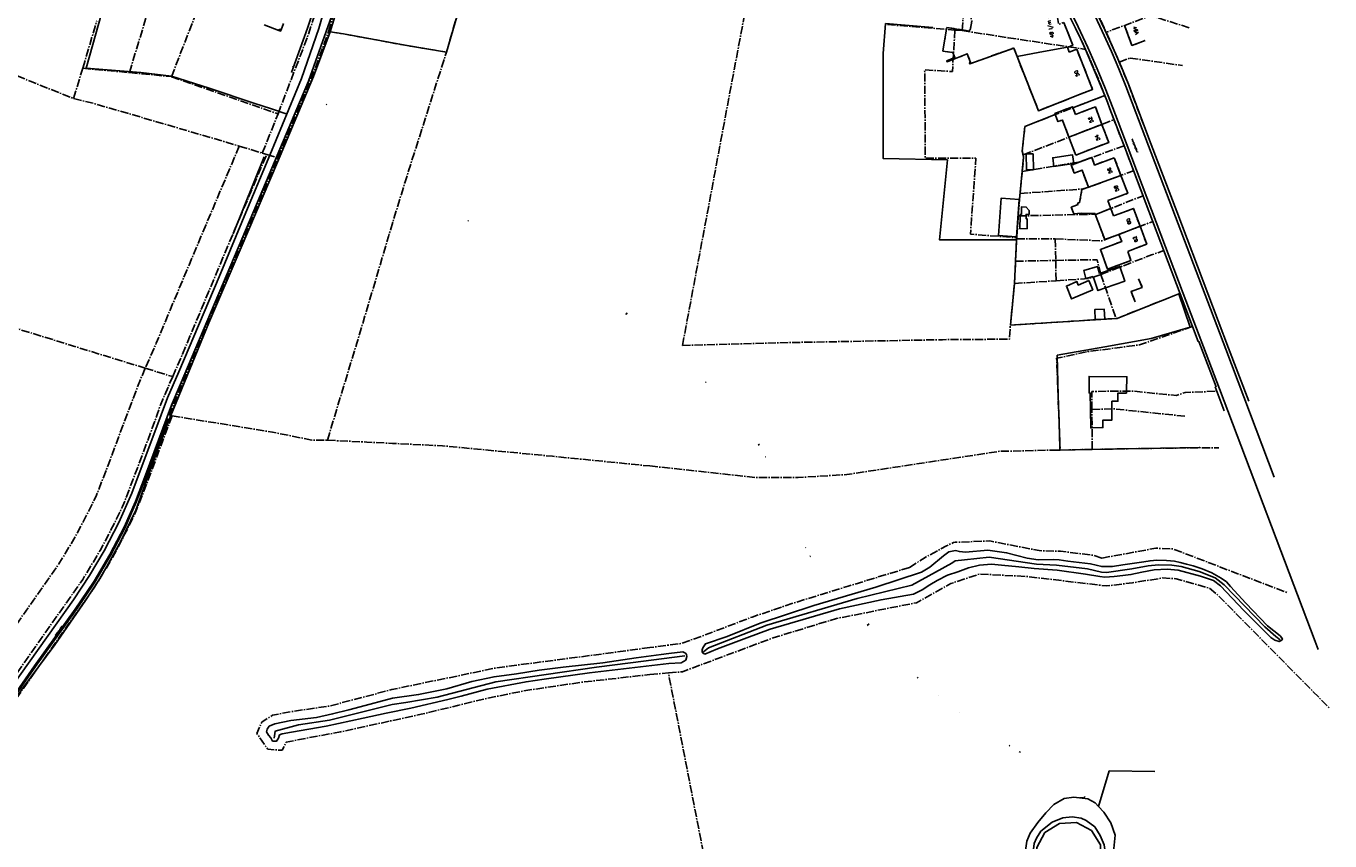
# Model space of a CAD drawing. Header units: metres. Extents: x 189938 to 192675, y 307646 to 311153.
# Tile 86 of 100: x 191781 to 192239, y 309123 to 309410. Entities that reach past the tile are written whole.
import ezdxf

# ---------------------------------------------------------------- set-up
doc = ezdxf.new("R2010")
doc.units = ezdxf.units.M
doc.linetypes.add('1-200 CENTER', pattern=[4.28625, 2.8575, -0.47625, 0.47625, -0.47625])
for name, color, linetype in [('PH-BEST-HUISNUMMERS', 7, 'Continuous'), ('PH-BEST-KADASTRALE-GRENS', 240, '1-200 CENTER'), ('PH-BEST-KANTVERHARDING', 252, 'Continuous'), ('PH-BEST-STAATNAAM', 7, 'Continuous'), ('PH-VIEWPORT', 2, 'Continuous')]:
    doc.layers.add(name, color=color, linetype=linetype)
doc.styles.add('ROMANS', font='romans.shx')

msp = doc.modelspace()

# ---------------------------------------------------------------- linework, layer by layer
at = {"layer": 'PH-BEST-KADASTRALE-GRENS'}
for p, q in [((191816.991, 309393.611), (191846.116, 309490.28)), ((191887.025, 309408.059), (191897.386, 309445.094)), ((191831.786, 309392.172), (191850.441, 309440.438)), ((191928.48, 309400.85), (191937.636, 309432.166)), ((192109.786, 309408.39), (192111.503, 309428.392)), ((191800.566, 309395.127), (191805.52, 309411.819)), ((191869.514, 309408.47), (191869.658, 309408.865)), ((191870.289, 309408.633), (191869.658, 309408.865)), ((192011.459, 309297.631), (192033.171, 309413.369)), ((192083.575, 309410.504), (192107.3, 309408.591)), ((192104.338, 309408.951), (192103.053, 309401.157)), ((192104.338, 309408.951), (192104.427, 309409.494)), ((192107.3, 309408.591), (192109.786, 309408.39)), ((192109.786, 309408.39), (192125.955, 309405.895)), ((192125.955, 309405.895), (192153.198, 309401.787)), ((192160.395, 309407.916), (192160.442, 309407.81)), ((192146.871, 309402.58), (192147.483, 309400.851)), ((192163.257, 309401.416), (192165.069, 309397.231)), ((191797.313, 309384.497), (191800.566, 309395.127)), ((191800.566, 309395.127), (191816.991, 309393.611)), ((192165.069, 309397.231), (192168.846, 309398.721)), ((192168.846, 309398.721), (192187.347, 309396.078)), ((191831.786, 309392.172), (191869.231, 309379.103)), ((192168.258, 309389.518), (192173.737, 309375.096)), ((191863.715, 309365.291), (191869.231, 309379.103)), ((192151.983, 309379.786), (192149.673, 309378.882)), ((192163.202, 309377.061), (192161.76, 309380.805)), ((192166.747, 309367.856), (192163.202, 309377.061)), ((192147.364, 309370.894), (192149.769, 309364.62)), ((191863.715, 309365.291), (191865.247, 309364.839)), ((191865.247, 309364.839), (191869.127, 309363.696)), ((191869.127, 309363.696), (191868.892, 309363.113)), ((192149.769, 309364.62), (192156.67, 309367.267)), ((192165.667, 309357.437), (192163.327, 309363.675)), ((192130.198, 309351.08), (192130.945, 309358.837)), ((192173.435, 309350.29), (192170.096, 309359.063)), ((192154.218, 309353.336), (192151.915, 309352.472)), ((192161.057, 309348.563), (192163.344, 309349.397)), ((192161.985, 309346.02), (192161.057, 309348.563)), ((192161.985, 309346.02), (192162.064, 309345.796)), ((192162.064, 309345.796), (192162.987, 309343.176)), ((191656.203, 309340.961), (191822.573, 309289.614)), ((192129.026, 309336.037), (192129.563, 309343.193)), ((192162.987, 309343.176), (192165.361, 309344.031)), ((192129.001, 309335.529), (192128.98, 309335.102)), ((192129.026, 309336.037), (192129.001, 309335.529)), ((192164.958, 309336.694), (192164.951, 309336.712)), ((192128.59, 309327.261), (192128.98, 309335.102)), ((192128.98, 309335.102), (192142.552, 309335.089)), ((192142.552, 309335.089), (192142.745, 309327.542)), ((192170.067, 309331.516), (192168.118, 309330.727)), ((192128.2, 309319.413), (192128.59, 309327.261)), ((192128.59, 309327.261), (192142.745, 309327.542)), ((192142.745, 309327.542), (192142.828, 309320.392)), ((192158.569, 309322.595), (192163.926, 309307.14)), ((192126.78, 309304.758), (192128.2, 309319.413)), ((192128.2, 309319.413), (192142.828, 309320.392)), ((192126.78, 309304.758), (192163.926, 309307.14)), ((191822.573, 309289.614), (191832.189, 309286.645)), ((191831.022, 309273.033), (191831.957, 309272.88)), ((192155.585, 309261.051), (192155.444, 309275.079)), ((192142.03, 309260.799), (192144.278, 309260.841)), ((192144.278, 309260.841), (192155.585, 309261.051)), ((192000, 309181.835), (192006.538, 309182.409)), ((192029.41, 309064.419), (192006.538, 309182.409))]:
    msp.add_line(p, q, dxfattribs=at)
at = {"layer": 'PH-BEST-KADASTRALE-GRENS', "flags": 128}
for points in [[(191869.231, 309379.103), (191879.481, 309405.889), (191886.923, 309427.815)], [(192146.871, 309402.58), (192147.049, 309402.545), (192148.702, 309403.209), (192145.604, 309411.257), (192143.772, 309410.558), (192142.578, 309416.862), (192142.886, 309416.925), (192142.827, 309417.245), (192142.511, 309417.193), (192140.981, 309425.106), (192141.315, 309425.164), (192141.25, 309425.479), (192129.626, 309423.262), (192129.675, 309422.948), (192129.868, 309422.988), (192130.152, 309421.635), (192126.271, 309421.608), (192126.499, 309422.937), (192126.699, 309422.892), (192126.75, 309423.21), (192115.073, 309425.118), (192115.016, 309424.811), (192115.342, 309424.757), (192114.842, 309421.657), (192113.696, 309421.444), (192114.289, 309418.387), (192114.054, 309416.839), (192113.705, 309416.869), (192113.655, 309416.542), (192113.982, 309416.497), (192113.73, 309414.917), (192112.593, 309414.701), (192113.174, 309411.71), (192112.68, 309408.568), (192112.354, 309408.616), (192112.283, 309408.199), (192104.427, 309409.494)], [(192149.648, 309409.295), (192147.787, 309413.13), (192145.863, 309416.935), (192143.877, 309420.707), (192141.829, 309424.446)], [(192156.644, 309415.826), (192158.552, 309411.886), (192160.395, 309407.916)], [(192189.63, 309409.396), (192176.21, 309413.655), (192160.442, 309407.81)], [(192153.198, 309401.787), (192151.449, 309405.553), (192149.648, 309409.295)], [(192166.928, 309410.214), (192169.527, 309403.166), (192174.217, 309404.896)], [(191869.127, 309363.696), (191881.284, 309392.37), (191887.025, 309408.059)], [(191869.514, 309408.47), (191870.137, 309408.228), (191870.289, 309408.633)], [(191887.025, 309408.059), (191892.32, 309407.23), (191913.93, 309403.22), (191928.48, 309400.85)], [(192107.3, 309408.591), (192106.38, 309393.97), (192096.63, 309394.59), (192096.87, 309363.46), (192114.66, 309363.53), (192112.74, 309336.77), (192129.001, 309335.529)], [(192160.442, 309407.81), (192161.866, 309404.62), (192163.257, 309401.416)], [(191886.64, 309264.29), (191890.76, 309278.14), (191896.951, 309298.461), (191902.901, 309318.38), (191908.079, 309335.98), (191913.921, 309355.18), (191928.48, 309400.85)], [(192129.116, 309399.3), (192127.951, 309402.258), (192112.523, 309396.691), (192112.387, 309397.035), (192112.787, 309397.193), (192111.59, 309400.215), (192104.533, 309397.419), (192104.397, 309397.763), (192107.233, 309398.886), (192106.507, 309400.718), (192103.053, 309401.157)], [(192147.483, 309400.851), (192150.124, 309401.841), (192155.69, 309387.713), (192151.038, 309385.881)], [(192153.198, 309401.787), (192154.846, 309398.088), (192156.312, 309394.669), (192158.199, 309390.104), (192160.007, 309385.507)], [(191761.692, 309399.005), (191766.796, 309397.079), (191782.025, 309390.567), (191797.313, 309384.497)], [(192151.038, 309385.881), (192136.635, 309380.206), (192129.116, 309399.3)], [(192165.069, 309397.231), (192166.683, 309393.383), (192168.258, 309389.518)], [(191816.991, 309393.611), (191831.69, 309392.204), (191831.786, 309392.172)], [(191797.313, 309384.497), (191804.82, 309382.66), (191829.4, 309375.47), (191850.95, 309369.159), (191855.62, 309367.75)], [(192160.007, 309385.507), (192148.788, 309381.251), (192143.545, 309379.262), (192142.56, 309378.868), (192131.864, 309374.596), (192130.966, 309366.017), (192131.258, 309364.646)], [(192147.364, 309370.894), (192145.049, 309376.933), (192143.471, 309376.36), (192142.427, 309379.234), (192148.669, 309381.568), (192149.673, 309378.882)], [(192158.966, 309375.394), (192156.666, 309381.538), (192151.983, 309379.786)], [(192161.76, 309380.805), (192160.894, 309383.159), (192160.007, 309385.507)], [(192131.258, 309364.646), (192158.819, 309375.337), (192163.202, 309377.061)], [(192156.67, 309367.267), (192161.352, 309369.019), (192158.966, 309375.394)], [(191855.62, 309367.75), (191840.868, 309332.912), (191826.436, 309298.453), (191822.573, 309289.614)], [(191855.62, 309367.75), (191860.03, 309366.42), (191860.434, 309366.296), (191863.715, 309365.291)], [(192130.945, 309358.837), (192151.14, 309362.207), (192166.747, 309367.856)], [(192170.096, 309359.063), (192166.972, 309367.273), (192166.747, 309367.856)], [(191831.022, 309273.033), (191844.403, 309305.832), (191855.849, 309332.231), (191868.55, 309362.305), (191868.892, 309363.113)], [(191832.189, 309286.645), (191835.632, 309294.525), (191850.084, 309329.03), (191865.247, 309364.839)], [(192130.945, 309358.837), (192131.428, 309363.851), (192131.258, 309364.646)], [(192163.327, 309363.675), (192156.389, 309361.072), (192155.385, 309363.75), (192148.203, 309361.056), (192149.243, 309358.284), (192151.977, 309359.31), (192154.218, 309353.336)], [(192130.198, 309351.08), (192152.432, 309352.679), (192154.378, 309353.292), (192170.096, 309359.063)], [(192163.344, 309349.397), (192168.025, 309351.153), (192165.667, 309357.437)], [(192129.563, 309343.193), (192129.845, 309346.95), (192130, 309349.026), (192130.198, 309351.08)], [(192129.563, 309343.193), (192157.035, 309343.809), (192173.435, 309350.29)], [(192150.562, 309347.17), (192150.391, 309347.634), (192151.143, 309347.873), (192151.915, 309352.472)], [(192151.679, 309344.147), (192149.089, 309343.906), (192148.194, 309346.255), (192150.562, 309347.17)], [(192172.395, 309339.531), (192170.041, 309345.791), (192165.361, 309344.031)], [(192142.552, 309335.089), (192159.079, 309334.451), (192176.865, 309341.237)], [(192156.639, 309343.8), (192156.554, 309344.029), (192151.731, 309344.006), (192151.679, 309344.147)], [(192164.951, 309336.712), (192159.965, 309334.84), (192156.639, 309343.8)], [(192168.118, 309330.727), (192169.173, 309327.495), (192160.942, 309324.447), (192158.459, 309331.389), (192165.914, 309334.183), (192164.958, 309336.694)], [(192170.067, 309331.516), (192174.747, 309333.276), (192172.395, 309339.531)], [(192158.569, 309322.595), (192176.353, 309329.456), (192180.71, 309331.019)], [(192142.745, 309327.542), (192157.323, 309327.793), (192158.569, 309322.595)], [(192142.828, 309320.392), (192154.405, 309321.164), (192158.569, 309322.595)], [(192171.875, 309321.103), (192173.12, 309318.052), (192169.196, 309316.576), (192170.618, 309312.933)], [(192163.926, 309307.14), (192164.311, 309307.16), (192175.232, 309311.491), (192186.394, 309315.916)], [(192011.459, 309297.631), (192045.143, 309298.567), (192102.91, 309299.659), (192126.449, 309299.84), (192126.78, 309304.758)], [(192190.83, 309304.265), (192172.132, 309297.828), (192154.015, 309295.444), (192143.053, 309293.127), (192144.278, 309260.841)], [(191822.573, 309289.614), (191820.995, 309286.003), (191814.831, 309269.871), (191808.972, 309254.128), (191805.408, 309244.979), (191802.919, 309239.885), (191797.995, 309230.396), (191792.168, 309220.764), (191766.569, 309184.374), (191730.111, 309130.136)], [(191730.111, 309130.136), (191735.202, 309131.268), (191740.022, 309133.032), (191743.338, 309134.975), (191746.664, 309137.614), (191749.448, 309140.977), (191774.78, 309178.664), (191800.542, 309215.288), (191806.717, 309225.495), (191811.853, 309235.391), (191814.574, 309240.957), (191818.324, 309250.587), (191826.778, 309273.299), (191827.788, 309276.431), (191829.061, 309279.487), (191832.189, 309286.645)], [(192155.444, 309275.079), (192155.38, 309281.433), (192169.418, 309281.588), (192181.639, 309280.374), (192185.153, 309279.999), (192188.193, 309281.088), (192199.393, 309281.509)], [(191831.957, 309272.88), (191822.995, 309248.804), (191819.15, 309238.935), (191816.32, 309233.144), (191811.083, 309223.053), (191804.726, 309212.545), (191778.905, 309175.837), (191753.462, 309137.985), (191750.18, 309134.018), (191749.666, 309133.61)], [(191831.957, 309272.88), (191867.24, 309267.12), (191881.139, 309264.346), (191886.64, 309264.29)], [(192155.444, 309275.079), (192162.757, 309275.362), (192188.624, 309272.68)], [(191886.64, 309264.29), (191900.502, 309263.616), (191909.501, 309263.179), (191927.121, 309262.322), (191965.71, 309258.64), (192000, 309255.221)], [(192000, 309255.221), (192037.831, 309251.119), (192052.12, 309251.16), (192069.321, 309252.22), (192123.021, 309260.39), (192142.03, 309260.799)], [(192155.585, 309261.051), (192165.76, 309261.24), (192193.25, 309261.67), (192200.08, 309261.629)], [(192091.268, 309219.53), (192096.808, 309223.069), (192104.354, 309227.093), (192106.791, 309228.312)], [(192158.982, 309222.833), (192155.818, 309223.815), (192144.443, 309225.211), (192136.865, 309225.441), (192125.817, 309227.604), (192119.541, 309228.835), (192107.325, 309228.392), (192106.791, 309228.312)], [(192158.982, 309222.833), (192177.918, 309226.288), (192183.954, 309226.036), (192224.081, 309210.718)], [(192091.268, 309219.53), (192069.758, 309212.955), (192050.502, 309207.006), (192035.969, 309202.084), (192018.133, 309195.289), (192010.983, 309192.796), (192000, 309191.337)], [(192006.538, 309182.409), (192011.474, 309182.842), (192018.884, 309185.619), (192025.788, 309188.199), (192043.41, 309194.785), (192065.643, 309201.582), (192093.818, 309207.124), (192105.864, 309213.857), (192115.96, 309217.219), (192132.872, 309216.323), (192160.458, 309213.025), (192169.735, 309214.124), (192180.291, 309215.826), (192185.094, 309215.563), (192196.765, 309212.213), (192199.648, 309209.907), (192239.149, 309169.876)], [(192000, 309191.337), (191979.05, 309188.554), (191946.001, 309184.208), (191909.278, 309176.569), (191887.519, 309170.829), (191873.526, 309168.747), (191867.336, 309167.587), (191863.502, 309165.148), (191861.786, 309161.142), (191865.644, 309155.568), (191870.709, 309155.208), (191872.123, 309158.037), (191876.142, 309158.892), (191891.174, 309161.688), (191919.55, 309167.878), (191932.369, 309170.982), (191942.693, 309173.481), (191956.406, 309176.247), (191976.169, 309179.175), (191999.996, 309181.835), (192000, 309181.835)]]:
    msp.add_lwpolyline(points, dxfattribs=at)
at = {"layer": 'PH-BEST-KANTVERHARDING', "color": 8}
for p, q in [((191879.595, 309409.223), (191883.662, 309421.666)), ((191886.896, 309420.693), (191883.544, 309409.093)), ((191887.59, 309407.971), (191891.879, 309422.317)), ((191864.417, 309410.452), (191869.514, 309408.47)), ((191869.514, 309408.47), (191869.658, 309408.865)), ((191870.289, 309408.633), (191869.658, 309408.865)), ((191870.289, 309408.633), (191871.117, 309410.842)), ((191873.922, 309393.59), (191879.595, 309409.223)), ((191883.544, 309409.093), (191877.486, 309391.554)), ((191888.023, 309413.305), (191879.996, 309390.571)), ((192099.512, 309409.485), (192082.892, 309410.879)), ((192104.338, 309408.951), (192103.053, 309401.157)), ((192104.338, 309408.951), (192104.427, 309409.494)), ((192137.089, 309400.773), (192129.116, 309399.3)), ((192137.089, 309400.773), (192146.871, 309402.58)), ((192146.871, 309402.58), (192147.483, 309400.851)), ((192153.197, 309401.79), (192160.007, 309385.507)), ((191861.047, 309382.681), (191866.57, 309380.926)), ((192160.007, 309385.507), (192148.788, 309381.251)), ((191866.57, 309380.926), (191872.153, 309379.151)), ((192142.559, 309378.87), (192131.864, 309374.596)), ((192151.983, 309379.786), (192149.673, 309378.882)), ((192147.364, 309370.894), (192158.966, 309375.394)), ((192147.364, 309370.894), (192149.769, 309364.62)), ((191853.44, 309336.861), (191864.33, 309363.997)), ((192149.769, 309364.62), (192156.67, 309367.267)), ((192165.667, 309357.437), (192163.327, 309363.675)), ((192154.218, 309353.336), (192165.667, 309357.437)), ((192154.218, 309353.336), (192151.915, 309352.472)), ((192161.057, 309348.563), (192163.344, 309349.397)), ((192161.985, 309346.02), (192161.057, 309348.563)), ((192161.985, 309346.02), (192162.064, 309345.796)), ((192162.064, 309345.796), (192162.987, 309343.176)), ((192162.987, 309343.176), (192165.361, 309344.031)), ((192129.026, 309336.037), (192128.964, 309334.784)), ((192164.958, 309336.694), (192164.951, 309336.712)), ((192164.958, 309336.694), (192172.395, 309339.531)), ((192170.067, 309331.516), (192168.118, 309330.727)), ((192158.154, 309322.969), (192158.455, 309323.073)), ((192133.719, 309305.205), (192126.779, 309304.758)), ((191830.597, 309271.931), (191822.942, 309251.717)), ((192158.893, 309268.706), (192155.531, 309268.595)), ((192165.76, 309261.24), (192144.22, 309260.84)), ((192165.76, 309261.24), (192193.25, 309261.67))]:
    msp.add_line(p, q, dxfattribs=at)
for points in [[(191816.916, 309454.944), (191814.457, 309440.509), (191812.056, 309432.039), (191807.291, 309414.7), (191801.75, 309395.134)], [(191887.59, 309407.971), (191892.32, 309407.23), (191913.917, 309403.222), (191928.48, 309400.85), (191937.636, 309432.166)], [(192149.648, 309409.295), (192145.863, 309416.935), (192141.829, 309424.446)], [(192150.635, 309409.742), (192146.851, 309417.466), (192142.829, 309425.07)], [(192155.664, 309415.409), (192159.07, 309408.23), (192162.31, 309400.974)], [(192156.644, 309415.826), (192160.052, 309408.668), (192163.257, 309401.416)], [(192082.892, 309410.879), (192082.078, 309400.297), (192082.026, 309363.446), (192104.611, 309362.89), (192101.839, 309334.782), (192128.964, 309334.784)], [(192113.174, 309411.71), (192112.68, 309408.568), (192112.354, 309408.616), (192112.283, 309408.199), (192104.427, 309409.494)], [(192146.871, 309402.58), (192147.049, 309402.545), (192148.702, 309403.209), (192145.604, 309411.257)], [(192153.197, 309401.79), (192151.455, 309405.559), (192149.648, 309409.295)], [(192157.282, 309394.992), (192154.025, 309402.397), (192150.635, 309409.742)], [(192166.928, 309410.214), (192169.527, 309403.166), (192174.217, 309404.896)], [(191887.59, 309407.971), (191881.751, 309392.191), (191869.01, 309362.11), (191856.32, 309332.06), (191844.861, 309305.63), (191831.529, 309272.951), (191827.079, 309261.5), (191819.2, 309239.65), (191813.93, 309228.74), (191809.08, 309219.86), (191806.17, 309215.069), (191801.52, 309207.849), (191790.729, 309192.27), (191779.261, 309176.79), (191772.819, 309167.281), (191763.629, 309154.07), (191750.671, 309134.891), (191744.379, 309127.86), (191737.431, 309126.54), (191713.499, 309123.289), (191695.62, 309121.39), (191688.55, 309120.27)], [(191869.514, 309408.47), (191870.137, 309408.228), (191870.289, 309408.633)], [(192129.116, 309399.3), (192127.951, 309402.258), (192112.523, 309396.691), (192112.387, 309397.035), (192112.787, 309397.193), (192111.59, 309400.215), (192104.533, 309397.419), (192104.397, 309397.763), (192107.233, 309398.886), (192106.507, 309400.718), (192103.053, 309401.157)], [(192147.483, 309400.851), (192150.124, 309401.841), (192155.69, 309387.713), (192151.038, 309385.881)], [(192162.31, 309400.974), (192164.861, 309394.938), (192167.326, 309388.867)], [(192163.257, 309401.416), (192165.806, 309395.487), (192168.258, 309389.518)], [(191801.75, 309395.134), (191820.956, 309393.629), (191831.752, 309392.304), (191845.056, 309388.118), (191861.047, 309382.681)], [(192151.038, 309385.881), (192136.635, 309380.206), (192129.116, 309399.3)], [(191877.486, 309391.554), (191866.323, 309364.525), (191858.486, 309345.852), (191848.485, 309321.748), (191834.353, 309288.299), (191830.326, 309279.199), (191828.085, 309273.176), (191817.784, 309245.633)], [(191879.996, 309390.571), (191862.059, 309348.045), (191834.769, 309283.739), (191831.768, 309276.604), (191822.624, 309252.029)], [(192162.753, 309381.239), (192160.094, 309388.146), (192157.282, 309394.992)], [(192219.575, 309251.253), (192202.513, 309296.316), (192175.335, 309367.841), (192167.326, 309388.867)], [(192210.594, 309277.984), (192203.515, 309296.668), (192185.276, 309344.769), (192176.305, 309368.337), (192168.258, 309389.518)], [(192147.364, 309370.894), (192145.049, 309376.933), (192143.471, 309376.36), (192142.427, 309379.234), (192148.669, 309381.568), (192149.673, 309378.882)], [(192158.966, 309375.394), (192156.666, 309381.538), (192151.983, 309379.786)], [(192161.76, 309380.805), (192160.894, 309383.159), (192160.007, 309385.507)], [(192201.915, 309274.584), (192198.843, 309283.02), (192199.092, 309283.115), (192193.075, 309299.006), (192192.847, 309298.969), (192186.447, 309315.776), (192175.491, 309344.887), (192166.972, 309367.273), (192161.76, 309380.805)], [(192234.989, 309190.657), (192233.947, 309193.427), (192200.353, 309282.312), (192187.585, 309315.85), (192176.393, 309345.379), (192167.835, 309367.928), (192162.753, 309381.239)], [(192131.864, 309374.596), (192130.966, 309366.017), (192131.428, 309363.851), (192130.007, 309349.111)], [(192156.67, 309367.267), (192161.352, 309369.019), (192158.966, 309375.394)], [(192134.764, 309364.975), (192134.881, 309359.425), (192132.4, 309359.376), (192132.28, 309364.991), (192134.764, 309364.975)], [(192149.114, 309361.624), (192142.097, 309360.545), (192141.701, 309363.635), (192148.592, 309364.712), (192149.114, 309361.624)], [(192163.327, 309363.675), (192156.389, 309361.072), (192155.385, 309363.75), (192148.203, 309361.056), (192149.243, 309358.284), (192151.977, 309359.31), (192154.218, 309353.336)], [(192163.344, 309349.397), (192168.025, 309351.153), (192165.667, 309357.437)], [(192128.963, 309335.836), (192129.917, 309348.958), (192123.555, 309349.467), (192122.569, 309336.33), (192128.963, 309335.836)], [(192150.562, 309347.17), (192150.391, 309347.634), (192151.143, 309347.873), (192151.915, 309352.472)], [(192130.213, 309343.208), (192130.221, 309343.703), (192130.631, 309343.705), (192130.674, 309346.331), (192132.364, 309346.295), (192133.433, 309345.054), (192133.384, 309343.745), (192132.32, 309343.726), (192132.328, 309343.255)], [(192151.679, 309344.147), (192149.089, 309343.906), (192148.194, 309346.255), (192150.562, 309347.17)], [(192162.064, 309345.796), (192157.035, 309343.809), (192156.639, 309343.8)], [(192172.395, 309339.531), (192170.041, 309345.791), (192165.361, 309344.031)], [(192132.328, 309343.255), (192132.347, 309342.142), (192132.714, 309342.151), (192132.709, 309338.745), (192130.146, 309338.707), (192130.213, 309343.208)], [(192156.639, 309343.8), (192156.554, 309344.029), (192151.731, 309344.006), (192151.679, 309344.147)], [(192164.951, 309336.712), (192159.965, 309334.84), (192156.639, 309343.8)], [(192168.118, 309330.727), (192169.173, 309327.495), (192160.942, 309324.447), (192158.459, 309331.389), (192165.914, 309334.183), (192164.958, 309336.694)], [(192170.067, 309331.516), (192174.747, 309333.276), (192172.395, 309339.531)], [(192128.964, 309334.784), (192128.2, 309319.413), (192126.779, 309304.758)], [(192158.154, 309322.969), (192157.444, 309325.388), (192152.555, 309323.957), (192153.319, 309321.157), (192155.847, 309321.927)], [(192160.207, 309317.87), (192157.566, 309316.956), (192155.847, 309321.927)], [(192158.455, 309323.073), (192165.223, 309325.413), (192167.017, 309320.225), (192160.207, 309317.87)], [(192154.414, 309320.462), (192155.724, 309317.235), (192148.301, 309313.979), (192146.47, 309318.492), (192150.15, 309320.07), (192150.625, 309318.888), (192154.414, 309320.462)], [(192171.875, 309321.103), (192173.12, 309318.052), (192169.196, 309316.576), (192170.618, 309312.933)], [(192143.208, 309294.24), (192159.94, 309297.109), (192176.331, 309300.11), (192189.991, 309304.069), (192186.001, 309315.761), (192164.31, 309307.16), (192133.719, 309305.205)], [(192156.634, 309306.771), (192160.001, 309306.891), (192159.712, 309310.431), (192156.458, 309310.233), (192156.634, 309306.771)], [(192143.208, 309294.24), (192143.321, 309289.262), (192143.635, 309279.987), (192144.095, 309266.912), (192144.22, 309260.84)], [(192154.471, 309281.423), (192154.476, 309286.725), (192167.744, 309286.606), (192167.622, 309281.568)], [(192154.962, 309275.06), (192154.831, 309280.94), (192154.471, 309280.942), (192154.471, 309281.423)], [(192167.622, 309281.568), (192167.606, 309280.885), (192164.569, 309280.898), (192164.575, 309277.976), (192162.475, 309277.971), (192162.483, 309275.351)], [(192155.531, 309268.595), (192155.509, 309268.594), (192155.106, 309268.581), (192154.962, 309275.06)], [(192162.483, 309275.351), (192162.495, 309271.375), (192159.303, 309271.358), (192159.316, 309268.72), (192158.893, 309268.706)], [(191822.624, 309252.029), (191819.086, 309242.773), (191815.125, 309233.689)], [(191822.942, 309251.717), (191819.337, 309242.494), (191815.41, 309233.404)], [(191808.133, 309225.412), (191813.277, 309235.371), (191817.784, 309245.633)], [(191815.125, 309233.689), (191810.08, 309224.055), (191804.584, 309214.671)], [(191815.41, 309233.404), (191810.319, 309223.789), (191804.831, 309214.395)], [(192019.325, 309189.073), (192019.046, 309189.137), (192018.581, 309189.468), (192018.432, 309189.816), (192018.422, 309190.499), (192018.632, 309191.273), (192019.559, 309192.661), (192027.207, 309195.249), (192038.816, 309199.906), (192057.705, 309206.173), (192079.432, 309212.641), (192095.49, 309217.83), (192098.415, 309219.622), (192103.279, 309223.573), (192105.183, 309225.076), (192107.486, 309225.458), (192108.868, 309225.11), (192111.03, 309224.921), (192118.863, 309225.563), (192125.432, 309224.681), (192132.72, 309222.772), (192136.562, 309222.195), (192141.802, 309222.275), (192143.934, 309222.179), (192146.993, 309221.718), (192154.951, 309220.777), (192158.914, 309219.857), (192162.659, 309219.81), (192166.322, 309220.437), (192173.702, 309221.481), (192175.897, 309221.876), (192178.225, 309222.047), (192181.653, 309221.984), (192184.5, 309221.707), (192186.54, 309221.28), (192188.74, 309220.669), (192191.046, 309220.111), (192194.188, 309219.082), (192197.663, 309217.63), (192200.927, 309215.794), (192202.721, 309214.427), (192204.211, 309212.78), (192209.587, 309206.996), (192217.21, 309198.974), (192221.648, 309195.475), (192222.46, 309194.474), (192222.198, 309193.916), (192221.288, 309193.448), (192219.79, 309193.904), (192218.395, 309194.876)], [(191797.304, 309208.193), (191802.955, 309216.654), (191808.133, 309225.412)], [(192018.899, 309189.869), (192020.675, 309191.264), (192041.099, 309199.214), (192072.917, 309208.599), (192092.103, 309213.271), (192100.454, 309217.844), (192106.22, 309221.026), (192107.413, 309221.821), (192110.693, 309222.219), (192119.342, 309223.113), (192136.005, 309220.635), (192143.021, 309220.371), (192153.888, 309219), (192158.847, 309217.892), (192160.535, 309217.734), (192169.503, 309219.053), (192175.212, 309220.091), (192178.851, 309220.509), (192183.564, 309220.39), (192186.846, 309219.912), (192193.11, 309218.063), (192198.778, 309215.855), (192202, 309213.409), (192216.259, 309198.613), (192220.077, 309195.213), (192221.628, 309194.019)], [(192218.395, 309194.876), (192216.613, 309196.641), (192208.911, 309204.424), (192200.702, 309213.066), (192198.231, 309214.906), (192193.671, 309216.471), (192185.772, 309218.628), (192181.972, 309218.94), (192177.381, 309218.692), (192173.044, 309217.863), (192169.144, 309217.023), (192166.287, 309216.743), (192163.285, 309216.291), (192160.03, 309216.142), (192158.202, 309216.385), (192153.142, 309217.195), (192143.183, 309218.603), (192135.159, 309219.199), (192129.803, 309219.709), (192123.704, 309220.376), (192120.12, 309220.636), (192115.921, 309220.379), (192112.061, 309219.405), (192108.34, 309218.032), (192104.69, 309216.806), (192101.086, 309214.94), (192098.424, 309213.412), (192095.774, 309211.608), (192092.715, 309210.125), (192081.281, 309208.155), (192066.655, 309204.983), (192055.858, 309201.851), (192042.258, 309197.865), (192034.083, 309194.79), (192023.758, 309190.919), (192019.325, 309189.073)], [(191804.831, 309214.395), (191798.303, 309204.65), (191783.931, 309184.64), (191773.625, 309169.9), (191750.32, 309135.179), (191745.298, 309130.123)], [(191804.584, 309214.671), (191797.953, 309204.884), (191783.595, 309184.931), (191773.272, 309170.042), (191758.554, 309147.583)], [(191746.223, 309135.761), (191751.259, 309141.253), (191755.724, 309147.881), (191764.914, 309161.784), (191772.532, 309173.35), (191797.304, 309208.193)], [(192006.648, 309189.242), (192004.012, 309188.866), (191995.183, 309187.764), (191983.401, 309185.918), (191969.539, 309184.462), (191961.024, 309183.389), (191953.108, 309182.163), (191945.198, 309181.055), (191937.438, 309179.365), (191928.592, 309176.846), (191918.669, 309174.82), (191909.525, 309173.49), (191898.117, 309170.52), (191894.143, 309169.447), (191888.445, 309167.983), (191882.721, 309166.766), (191873.799, 309165.724), (191868.163, 309164.564), (191866.173, 309163.713), (191865.378, 309162.595), (191865.204, 309161.655), (191865.841, 309160.506), (191866.679, 309159.539), (191867.326, 309158.457), (191868.758, 309158.439), (191869.371, 309159.521), (191869.761, 309160.605), (191870.673, 309161.007), (191874.014, 309161.641), (191886.163, 309163.718), (191899.171, 309166.48), (191907.271, 309168.228), (191915.983, 309170.061), (191928.94, 309173.023), (191933.665, 309174.28), (191942.737, 309176.761), (191956.452, 309179.309), (191962.834, 309180.232), (191978.823, 309182.467), (192006.634, 309185.719), (192011.057, 309185.961), (192012.61, 309186.949), (192012.976, 309188.255), (192012.864, 309188.907), (192012.508, 309189.428), (192011.58, 309189.827), (192006.648, 309189.242)], [(192012.34, 309188.434), (191993.213, 309185.995), (191981.274, 309184.454), (191945.844, 309179.319), (191925.176, 309173.928), (191914.137, 309172.002), (191909.387, 309171.361), (191887.307, 309165.841), (191876.481, 309164.15), (191868.26, 309161.995), (191867.861, 309159.441)], [(192177.603, 309147.708), (192161.55, 309147.93), (192157.764, 309135.42)], [(192132.05, 309119.971), (192132.539, 309123.229), (192133.711, 309126.039), (192136.43, 309129.8), (192139.28, 309133.22), (192142.05, 309136.089), (192145.7, 309138.241), (192149.05, 309138.69), (192154.041, 309138.09), (192156.541, 309136.7), (192157.764, 309135.42)], [(192157.764, 309135.42), (192159.629, 309133.47), (192162.081, 309129.651), (192163.66, 309125.34), (192162.539, 309114.77), (192161.7, 309111.14), (192160.931, 309109.01), (192159.441, 309107.001), (192156.601, 309110.48), (192157.539, 309111.16), (192158.479, 309112.43), (192159.521, 309114.609), (192160, 309116.43), (192160.27, 309118.679), (192159.75, 309121.93), (192158.39, 309125.211), (192156.42, 309128.32), (192153.45, 309130.55), (192151.63, 309131.33), (192148.46, 309131.819), (192145.2, 309131.449), (192141.449, 309129.911), (192137.481, 309126.71), (192135.931, 309124.241)], [(192158.489, 309121.953), (192155.247, 309126.98), (192150.058, 309129.786), (192144.011, 309129.477), (192138.932, 309126.276), (192136.113, 309121.061), (192136.593, 309115.002), (192139.689, 309109.947), (192145.102, 309107.261), (192150.911, 309107.489), (192156.003, 309110.704), (192158.743, 309115.985), (192158.489, 309121.953)], [(192135.931, 309124.241), (192135.15, 309122.381), (192134.851, 309120.461), (192134.86, 309118.67), (192134.991, 309116.499), (192136.37, 309112.379)]]:
    msp.add_lwpolyline(points, dxfattribs=at)
at = {"layer": 'PH-VIEWPORT'}
for p, q in [((191874.452, 309395.742), (191874.335, 309395.637)), ((191886.373, 309382.504), (191886.197, 309382.314)), ((191936.208, 309341.633), (191935.987, 309341.333)), ((191991.979, 309309.137), (191991.539, 309308.541)), ((192019.787, 309284.815), (192019.521, 309284.563)), ((192038.603, 309262.88), (192038.097, 309262.541)), ((192040.608, 309258.443), (192040.598, 309258.438)), ((192054.676, 309226.438), (192054.857, 309226.538)), ((192056.283, 309223.327), (192056.471, 309223.449)), ((192076.455, 309199.101), (192077.127, 309199.666)), ((192093.985, 309180.538), (192094.321, 309180.899)), ((192101.349, 309174.56), (192101.365, 309174.579)), ((192108.885, 309168.516), (192108.901, 309168.537)), ((192126.547, 309157.024), (192126.405, 309156.811)), ((192126.405, 309156.811), (192126.421, 309156.833)), ((192130.178, 309154.798), (192129.952, 309154.442)), ((192153.081, 309139.005), (192152.632, 309138.451))]:
    msp.add_line(p, q, dxfattribs=at)
msp.add_lwpolyline([(192152.349, 309138.624), (192151.372, 309138.453)], dxfattribs=at)

# ---------------------------------------------------------------- texts
at = {"layer": 'PH-BEST-HUISNUMMERS', "style": 'ROMANS'}
for s, rotation, p in [('48 t/m 48F', 100.95043, (192142.083, 309406.04)), ('49A', 290.2475, (192169.809, 309409.626)), ('50', 111.53536, (192151.086, 309392.578)), ('52', 110.55604, (192155.979, 309376.24)), ('54', 110.55604, (192158.322, 309369.981)), ('56', 110.55604, (192162.647, 309358.369)), ('58', 110.55604, (192164.993, 309352.115)), ('60', 110.60969, (192169.357, 309340.504)), ('62', 110.60969, (192171.71, 309334.246))]:
    msp.add_text(s, height=1.2, rotation=rotation, dxfattribs=at).set_placement(p)
at = {"layer": 'PH-BEST-STAATNAAM', "style": 'ROMANS'}
for s, rotation, p in [('WILHELMINASTRAAT', 290.91821, (192169.414, 309370.07)), ('WITSEBORNSWEG', 54.5622, (191790.917, 309195.001))]:
    msp.add_text(s, height=0.4, rotation=rotation, dxfattribs=at).set_placement(p)

doc.saveas('drawing.dxf')
